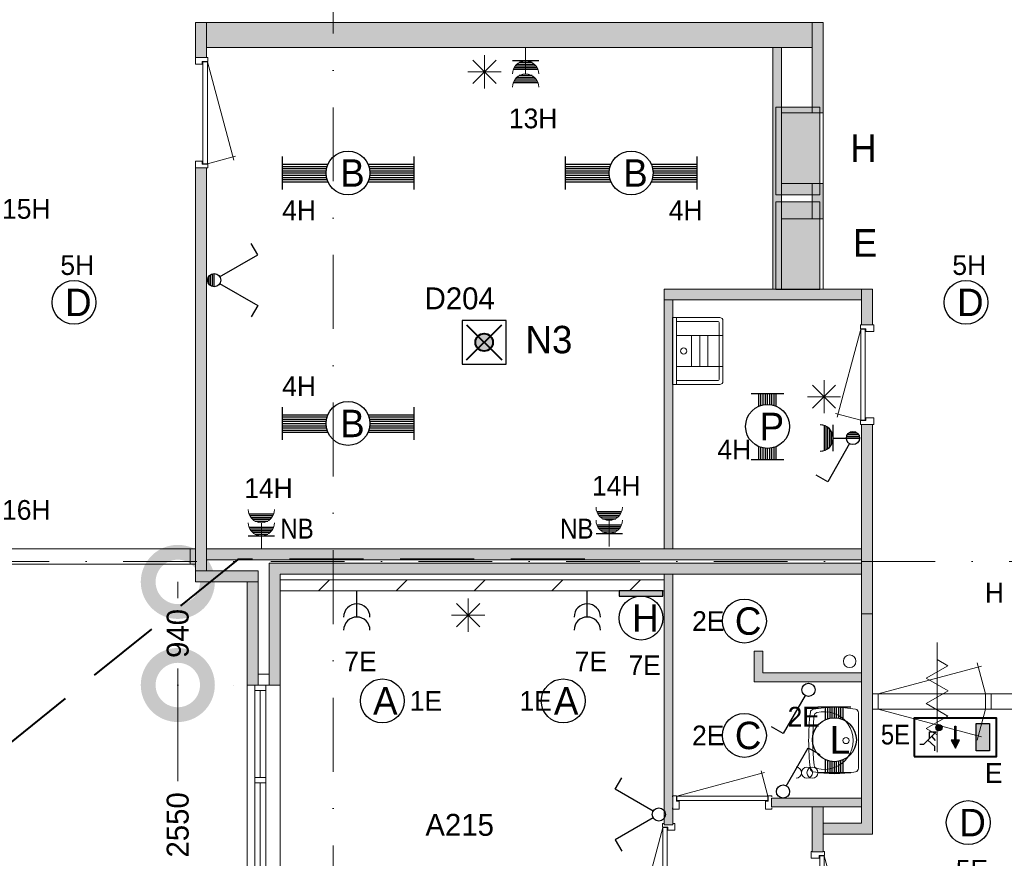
# Model space of a CAD drawing. Header units: millimetres. Extents: x 84337 to 168437, y -3060 to 56340.
# Tile 58 of 84: x 125063 to 134036, y 35765 to 43409. Entities that reach past the tile are written whole.
import ezdxf
from ezdxf.enums import TextEntityAlignment as Align
from ezdxf.xclip import XClip

# ---------------------------------------------------------------- set-up
doc = ezdxf.new("R2010")
doc.units = ezdxf.units.MM
doc.header["$PDMODE"] = 3
doc.header["$PDSIZE"] = 1
for name, pattern in [('DGN1', [504.6, 0, -504.6]), ('DGN3', [1009.2, 672.8, -336.4]), ('DGN4', [1345.6, 672.8, -336.4, 0, -336.4])]:
    doc.linetypes.add(name, pattern=pattern)
for name, color, linetype in [('12', 7, 'Continuous'), ('14', 7, 'Continuous'), ('16', 7, 'Continuous'), ('17', 7, 'Continuous'), ('18', 7, 'Continuous'), ('19', 7, 'Continuous'), ('20', 7, 'Continuous'), ('30', 7, 'Continuous'), ('31', 7, 'Continuous'), ('32', 7, 'Continuous'), ('33', 7, 'Continuous'), ('40', 7, 'Continuous'), ('48', 7, 'Continuous'), ('5', 7, 'Continuous'), ('52', 7, 'Continuous'), ('54', 7, 'Continuous'), ('56', 7, 'Continuous'), ('58', 7, 'Continuous'), ('62', 7, 'Continuous')]:
    doc.layers.add(name, color=color, linetype=linetype)
doc.styles.add('dgn001', font='dgn001.shx')
doc.styles.add('dgn003', font='dgn003.shx')
doc.styles.get("Standard").update_dxf_attribs({"font": 'arial.ttf'})
doc.dimstyles.get("Standard").update_dxf_attribs({"dimtxt": 0.18, "dimasz": 0.18, "dimexe": 0.18, "dimexo": 0.0625, "dimgap": 0.09, "dimtad": 0, "dimtih": 1, "dimtoh": 1, "dimdec": 4, "dimzin": 0, "dimdsep": 46, "dimtxsty": 'Standard', "dimcen": 0.09, "dimadec": 0, "dimazin": 0, "dimtfac": 1, "dimtdec": 4, "dimtofl": 0, "dimtmove": 0, "dimatfit": 3, "dimfxl": 1, "dimtolj": 1, "dimtzin": 0, "dimarcsym": 0})

# ---------------------------------------------------------------- blocks, each defined once
blk = doc.blocks.new('EA911')
at = {"layer": '18'}
blk.add_hatch(color=3, dxfattribs=at).paths.add_polyline_path([(-200, -50), (200, -50), (200, 0), (-200, 0)])
at = {"layer": '18', "color": 3, "linetype": 'Continuous', "lineweight": 30, "flags": 128}
blk.add_lwpolyline([(-200, -50), (200, -50), (200, 0), (-200, 0), (-200, -50)], dxfattribs=at)
at = {"layer": '18', "color": 3, "linetype": 'Continuous', "lineweight": 30}
blk.add_circle((0, -250), 200, dxfattribs=at)
at = {"layer": '18', "color": 2, "linetype": 'Continuous', "lineweight": 13, "style": 'dgn001'}
blk.add_text('H', height=250, dxfattribs=at).set_placement((39.7, -250), align=Align.MIDDLE_CENTER)
at = {"layer": '18', "color": 1, "linetype": 'Continuous', "lineweight": 13, "style": 'dgn001'}
blk.add_text('7E', height=180, dxfattribs=at).set_placement((33.3, -590), align=Align.TOP_CENTER)
blk = doc.blocks.new('EA14')
at = {"layer": '18', "color": 3, "linetype": 'Continuous', "lineweight": 30}
for p, q in [((-600, 150), (-600, -150)), ((600, 150), (600, -150)), ((-600, 80), (-182, 80)), ((-600, 60), (-190, 60)), ((-600, 40), (-195, 40)), ((-600, 20), (-200, 20)), ((-600, 0), (-200, 0)), ((182, 80), (600, 80)), ((190, 60), (600, 60)), ((195, 40), (600, 40)), ((200, 20), (600, 20)), ((200, 0), (600, 0)), ((-600, -20), (-200, -20)), ((-600, -40), (-195, -40)), ((-600, -60), (-190, -60)), ((-600, -80), (-182, -80)), ((182, -80), (600, -80)), ((190, -60), (600, -60)), ((195, -40), (600, -40)), ((200, -20), (600, -20))]:
    blk.add_line(p, q, dxfattribs=at)
blk.add_circle((0, 0), 200, dxfattribs=at)
at = {"layer": '18', "color": 2, "linetype": 'Continuous', "lineweight": 13, "style": 'dgn001'}
blk.add_text('B', height=249.99, dxfattribs=at).set_placement((39.665, -0.005), align=Align.MIDDLE_CENTER)
at = {"layer": '18', "color": 1, "linetype": 'Continuous', "lineweight": 0, "style": 'dgn001'}
blk.add_text('4H', height=180, dxfattribs=at).set_placement((-600, -250), align=Align.TOP_LEFT)
blk = doc.blocks.new('EA15')
at = {"layer": '18', "color": 3, "linetype": 'Continuous', "lineweight": 30}
for p, q in [((-600, 150), (-600, -150)), ((600, 150), (600, -150)), ((-600, 80), (-182, 80)), ((-600, 60), (-190, 60)), ((-600, 40), (-195, 40)), ((-600, 20), (-200, 20)), ((-600, 0), (-200, 0)), ((182, 80), (600, 80)), ((190, 60), (600, 60)), ((195, 40), (600, 40)), ((200, 20), (600, 20)), ((200, 0), (600, 0)), ((-600, -20), (-200, -20)), ((-600, -40), (-195, -40)), ((-600, -60), (-190, -60)), ((-600, -80), (-182, -80)), ((182, -80), (600, -80)), ((190, -60), (600, -60)), ((195, -40), (600, -40)), ((200, -20), (600, -20))]:
    blk.add_line(p, q, dxfattribs=at)
blk.add_circle((0, 0), 200, dxfattribs=at)
at = {"layer": '18', "color": 2, "linetype": 'Continuous', "lineweight": 13, "style": 'dgn001'}
blk.add_text('B', height=249.99, dxfattribs=at).set_placement((39.665, -0.005), align=Align.MIDDLE_CENTER)
at = {"layer": '18', "color": 1, "linetype": 'Continuous', "lineweight": 0, "style": 'dgn001'}
blk.add_text('4H', height=180, dxfattribs=at).set_placement((651.03, -250), align=Align.TOP_RIGHT)
blk = doc.blocks.new('EA16')
at = {"layer": '18', "color": 3, "linetype": 'Continuous', "lineweight": 30}
for p, q in [((-600, 150), (-600, -150)), ((600, 150), (600, -150)), ((-600, 80), (-182, 80)), ((-600, 60), (-190, 60)), ((-600, 40), (-195, 40)), ((-600, 20), (-200, 20)), ((-600, 0), (-200, 0)), ((182, 80), (600, 80)), ((190, 60), (600, 60)), ((195, 40), (600, 40)), ((200, 20), (600, 20)), ((200, 0), (600, 0)), ((-600, -20), (-200, -20)), ((-600, -40), (-195, -40)), ((-600, -60), (-190, -60)), ((-600, -80), (-182, -80)), ((182, -80), (600, -80)), ((190, -60), (600, -60)), ((195, -40), (600, -40)), ((200, -20), (600, -20))]:
    blk.add_line(p, q, dxfattribs=at)
blk.add_circle((0, 0), 200, dxfattribs=at)
at = {"layer": '18', "color": 1, "linetype": 'Continuous', "lineweight": 0, "style": 'dgn001'}
blk.add_text('4H', height=180, dxfattribs=at).set_placement((-600, 250))
at = {"layer": '18', "color": 2, "linetype": 'Continuous', "lineweight": 13, "style": 'dgn001'}
blk.add_text('B', height=250, dxfattribs=at).set_placement((39.7, 0), align=Align.MIDDLE_CENTER)
blk = doc.blocks.new('ED97')
at = {"layer": '20'}
h = blk.add_hatch(color=4, dxfattribs=at)
edge = h.paths.add_edge_path()
edge.add_arc((-0.4, -0.1), 80, 0, 360)
at = {"layer": '20', "color": 4, "linetype": 'Continuous', "lineweight": 40}
for p, q in [((-160, 160), (160, -160)), ((-160, -160), (160, 160))]:
    blk.add_line(p, q, dxfattribs=at)
at = {"layer": '20', "color": 3, "linetype": 'Continuous', "lineweight": 30, "flags": 128}
blk.add_lwpolyline([(-200, -200), (200, -200), (200, 200), (-200, 200), (-200, -200)], dxfattribs=at)
at = {"layer": '20', "color": 4, "linetype": 'Continuous', "lineweight": 40}
blk.add_circle((-0.4, -0.1), 80, dxfattribs=at)
blk = doc.blocks.new('EC691')
at = {"layer": '18', "color": 3, "linetype": 'Continuous', "lineweight": 30}
blk.add_circle((0, 0), 200, dxfattribs=at)
at = {"layer": '18', "color": 1, "linetype": 'Continuous', "lineweight": 13, "style": 'dgn001'}
blk.add_text('2E', height=180, dxfattribs=at).set_placement((-182, 0), align=Align.MIDDLE_RIGHT)
at = {"layer": '18', "color": 2, "linetype": 'Continuous', "lineweight": 13, "style": 'dgn001'}
blk.add_text('C', height=250, dxfattribs=at).set_placement((33.8, 0), align=Align.MIDDLE_CENTER)
blk = doc.blocks.new('EC692')
at = {"layer": '18', "color": 3, "linetype": 'Continuous', "lineweight": 30}
blk.add_circle((0, 0), 200, dxfattribs=at)
at = {"layer": '18', "color": 1, "linetype": 'Continuous', "lineweight": 13, "style": 'dgn001'}
blk.add_text('2E', height=180, dxfattribs=at).set_placement((-182, 0), align=Align.MIDDLE_RIGHT)
at = {"layer": '18', "color": 2, "linetype": 'Continuous', "lineweight": 13, "style": 'dgn001'}
blk.add_text('C', height=250, dxfattribs=at).set_placement((33.8, 0), align=Align.MIDDLE_CENTER)
blk = doc.blocks.new('EC693')
at = {"layer": '18', "color": 3, "linetype": 'Continuous', "lineweight": 30}
blk.add_circle((-0.015, 0), 200, dxfattribs=at)
at = {"layer": '18', "color": 1, "linetype": 'Continuous', "lineweight": 13, "style": 'dgn001'}
blk.add_text('1E', height=180, dxfattribs=at).set_placement((-104.03, 0), align=Align.MIDDLE_RIGHT)
at = {"layer": '18', "color": 2, "linetype": 'Continuous', "lineweight": 13, "style": 'dgn001'}
blk.add_text('A', height=249.99, dxfattribs=at).set_placement((26.855, -0.005), align=Align.MIDDLE_CENTER)
blk = doc.blocks.new('EC694')
at = {"layer": '18', "color": 3, "linetype": 'Continuous', "lineweight": 30}
blk.add_circle((-0.015, 0), 200, dxfattribs=at)
at = {"layer": '18', "color": 2, "linetype": 'Continuous', "lineweight": 13, "style": 'dgn001'}
blk.add_text('A', height=249.99, dxfattribs=at).set_placement((26.855, -0.005), align=Align.MIDDLE_CENTER)
at = {"layer": '18', "color": 1, "linetype": 'Continuous', "lineweight": 13, "style": 'dgn001'}
blk.add_text('1E', height=180, dxfattribs=at).set_placement((249.98, 0), align=Align.MIDDLE_LEFT)
blk = doc.blocks.new('EC698')
at = {"layer": '18', "color": 3, "linetype": 'Continuous', "lineweight": 30}
blk.add_circle((-0.01, 0), 200, dxfattribs=at)
at = {"layer": '18', "color": 2, "linetype": 'Continuous', "lineweight": 13, "style": 'dgn001'}
blk.add_text('D', height=249.99, dxfattribs=at).set_placement((39.635, -0.005), align=Align.MIDDLE_CENTER)
at = {"layer": '18', "color": 1, "linetype": 'Continuous', "lineweight": 13, "style": 'dgn001'}
blk.add_text('5E', height=180, dxfattribs=at).set_placement((34, -340), align=Align.TOP_CENTER)
blk = doc.blocks.new('EC6134')
at = {"layer": '18', "color": 3, "linetype": 'Continuous', "lineweight": 30}
blk.add_circle((0, 0), 200, dxfattribs=at)
at = {"layer": '18', "color": 1, "linetype": 'Continuous', "lineweight": 13, "style": 'dgn001'}
blk.add_text('5H', height=180, dxfattribs=at).set_placement((29.7, 250), align=Align.CENTER)
at = {"layer": '18', "color": 2, "linetype": 'Continuous', "lineweight": 13, "style": 'dgn001'}
blk.add_text('D', height=250, dxfattribs=at).set_placement((39.6, 0), align=Align.MIDDLE_CENTER)
blk = doc.blocks.new('EC6136')
at = {"layer": '18', "color": 3, "linetype": 'Continuous', "lineweight": 30}
blk.add_circle((0, 0), 200, dxfattribs=at)
at = {"layer": '18', "color": 1, "linetype": 'Continuous', "lineweight": 13, "style": 'dgn001'}
blk.add_text('5H', height=180, dxfattribs=at).set_placement((29.7, 250), align=Align.CENTER)
at = {"layer": '18', "color": 2, "linetype": 'Continuous', "lineweight": 13, "style": 'dgn001'}
blk.add_text('D', height=250, dxfattribs=at).set_placement((39.6, 0), align=Align.MIDDLE_CENTER)
blk = doc.blocks.new('ET12')
at = {"layer": '52'}
blk.add_hatch(color=3, dxfattribs=at).paths.add_polyline_path([(0, 400), (0, -400), (400, -400), (400, 400)])
at = {"layer": '52', "color": 3, "linetype": 'Continuous', "lineweight": 0, "flags": 128}
blk.add_lwpolyline([(0, 400), (0, -400), (400, -400), (400, 400), (0, 400)], dxfattribs=at)
at = {"layer": '52', "color": 2, "linetype": 'Continuous', "lineweight": 0, "style": 'dgn001'}
blk.add_text('E  ', height=249.99, dxfattribs=at).set_placement((905.775, -100), align=Align.CENTER)
blk = doc.blocks.new('ET13')
at = {"layer": '52'}
blk.add_hatch(color=3, dxfattribs=at).paths.add_polyline_path([(0, 400), (0, -400), (400, -400), (400, 400)])
at = {"layer": '52', "color": 3, "linetype": 'Continuous', "lineweight": 0, "flags": 128}
blk.add_lwpolyline([(0, 400), (0, -400), (400, -400), (400, 400), (0, 400)], dxfattribs=at)
at = {"layer": '52', "color": 2, "linetype": 'Continuous', "lineweight": 0, "style": 'dgn001'}
blk.add_text('H  ', height=249.99, dxfattribs=at).set_placement((889.985, -100), align=Align.CENTER)
blk = doc.blocks.new('AnonymousCell21')
at = {"layer": '18', "color": 3, "linetype": 'Continuous', "lineweight": 0, "flags": 128}
blk.add_lwpolyline([(-100, 49.5, -0.99989), (-100, -50.5)], format="xyb", dxfattribs=at)
at = {"layer": '18', "color": 3, "linetype": 'Continuous', "lineweight": 0}
for centre in [(0, -0.5), (50, -0.5)]:
    blk.add_circle(centre, 50, dxfattribs=at)
blk = doc.blocks.new('EA312')
at = {"layer": '18', "color": 3, "linetype": 'Continuous', "lineweight": 30}
for p, q in [((-150, 300), (150, 300)), ((-80, 182), (-80, 300)), ((-60, 190), (-60, 300)), ((-40, 194), (-40, 300)), ((-20, 200), (-20, 300)), ((0, 200), (0, 300)), ((20, 200), (20, 300)), ((40, 194), (40, 300)), ((60, 190), (60, 300)), ((80, 182), (80, 300)), ((-80, -300), (-80, -182)), ((-60, -300), (-60, -190)), ((-40, -300), (-40, -196)), ((-20, -300), (-20, -200)), ((0, -300), (0, -200)), ((20, -300), (20, -200)), ((40, -300), (40, -196)), ((60, -300), (60, -190)), ((80, -300), (80, -182)), ((-150, -300), (150, -300))]:
    blk.add_line(p, q, dxfattribs=at)
blk.add_circle((0, -0.5), 200, dxfattribs=at)
at = {"layer": '18', "color": 1, "linetype": 'Continuous', "lineweight": 0, "style": 'dgn001'}
blk.add_text('2E', height=180, dxfattribs=at).set_placement((-131.96, 300), align=Align.TOP_RIGHT)
at = {"layer": '18', "color": 2, "linetype": 'Continuous', "lineweight": 13, "style": 'dgn001'}
blk.add_text('L', height=249.99, dxfattribs=at).set_placement((50.995, -1.005), align=Align.MIDDLE_CENTER)
blk = doc.blocks.new('EA324')
at = {"layer": '18', "color": 3, "linetype": 'Continuous', "lineweight": 30}
for p, q in [((-150, 300), (150, 300)), ((-80, 182), (-80, 300)), ((-60, 190), (-60, 300)), ((-40, 195), (-40, 300)), ((-20, 200), (-20, 300)), ((0, 200), (0, 300)), ((20, 200), (20, 300)), ((40, 195), (40, 300)), ((60, 190), (60, 300)), ((80, 182), (80, 300)), ((-80, -300), (-80, -182)), ((-60, -300), (-60, -190)), ((-40, -300), (-40, -195)), ((-20, -300), (-20, -200)), ((0, -300), (0, -200)), ((20, -300), (20, -200)), ((40, -300), (40, -195)), ((60, -300), (60, -190)), ((80, -300), (80, -182)), ((-150, -300), (150, -300))]:
    blk.add_line(p, q, dxfattribs=at)
blk.add_circle((0, 0), 200, dxfattribs=at)
at = {"layer": '18', "color": 2, "linetype": 'Continuous', "lineweight": 13, "style": 'dgn001'}
blk.add_text('P', height=249.99, dxfattribs=at).set_placement((39.665, -0.005), align=Align.MIDDLE_CENTER)
at = {"layer": '18', "color": 1, "linetype": 'Continuous', "lineweight": 0, "style": 'dgn001'}
blk.add_text('4H', height=180, dxfattribs=at).set_placement((-148.97, -300), align=Align.RIGHT)
blk = doc.blocks.new('EM1')
at = {"layer": '16', "color": 3, "linetype": 'Continuous', "lineweight": 0}
blk.add_line((0, -240), (0, 0), dxfattribs=at)
at = {"layer": '16', "color": 3, "linetype": 'Continuous', "lineweight": 30}
for p, q in [((120, -120), (-120, -120)), ((95, -168), (-95, -168)), ((82, -152), (-82, -152)), ((60, -135), (-60, -135)), ((112, -200), (-112, -200)), ((105, -185), (-105, -185)), ((60, -255), (-60, -255)), ((112, -320), (-112, -320)), ((105, -305), (-105, -305)), ((95, -288), (-95, -288)), ((82, -272), (-82, -272))]:
    blk.add_line(p, q, dxfattribs=at)
at = {"layer": '16', "color": 3, "linetype": 'Continuous', "lineweight": 0}
for centre in [(0, -240), (0, -360)]:
    blk.add_arc(centre, 120, 0, 180, dxfattribs=at)
at = {"layer": '16', "color": 2, "linetype": 'Continuous', "lineweight": 0, "style": 'dgn001'}
blk.add_text('13H', height=180, dxfattribs=at).set_placement((68.7, -555), align=Align.TOP_CENTER)
blk = doc.blocks.new('EM11')
at = {"layer": '16', "color": 3, "linetype": 'Continuous', "lineweight": 30}
for p, q in [((-112, 320), (112, 320)), ((-105, 305), (105, 305)), ((-95, 288), (95, 288)), ((-82, 272), (82, 272)), ((-112, 200), (112, 200)), ((-105, 185), (105, 185)), ((-60, 255), (60, 255)), ((-120, 120), (120, 120)), ((-95, 168), (95, 168)), ((-82, 152), (82, 152)), ((-60, 135), (60, 135))]:
    blk.add_line(p, q, dxfattribs=at)
at = {"layer": '16', "color": 3, "linetype": 'Continuous', "lineweight": 0}
blk.add_line((0, 240), (0, 0), dxfattribs=at)
for centre in [(0, 360), (0, 240)]:
    blk.add_arc(centre, 120, 180, 0, dxfattribs=at)
at = {"layer": '16', "color": 2, "linetype": 'Continuous', "lineweight": 0, "style": 'dgn001'}
blk.add_text('14H', height=180, dxfattribs=at).set_placement((64.5, 465), align=Align.CENTER)
blk = doc.blocks.new('EM12')
at = {"layer": '16', "color": 3, "linetype": 'Continuous', "lineweight": 30}
for p, q in [((-112, 320), (112, 320)), ((-105, 305), (105, 305)), ((-95, 288), (95, 288)), ((-82, 272), (82, 272)), ((-112, 200), (112, 200)), ((-105, 185), (105, 185)), ((-60, 255), (60, 255)), ((-120, 120), (120, 120)), ((-95, 168), (95, 168)), ((-82, 152), (82, 152)), ((-60, 135), (60, 135))]:
    blk.add_line(p, q, dxfattribs=at)
at = {"layer": '16', "color": 3, "linetype": 'Continuous', "lineweight": 0}
blk.add_line((0, 240), (0, 0), dxfattribs=at)
for centre in [(0, 360), (0, 240)]:
    blk.add_arc(centre, 120, 180, 0, dxfattribs=at)
at = {"layer": '16', "color": 2, "linetype": 'Continuous', "lineweight": 0, "style": 'dgn001'}
blk.add_text('14H', height=180, dxfattribs=at).set_placement((64.5, 465), align=Align.CENTER)
blk = doc.blocks.new('EAD02')
at = {"layer": '16'}
h = blk.add_hatch(color=3, dxfattribs=at)
edge = h.paths.add_edge_path()
edge.add_arc((0, 0), 100, 0, 360)
at = {"layer": '16', "color": 3, "linetype": 'Continuous', "lineweight": 0}
blk.add_circle((0, 0), 100, dxfattribs=at)
at = {"layer": '16', "color": 2, "linetype": 'Continuous', "lineweight": 0, "style": 'dgn001'}
blk.add_text(' H', height=180, dxfattribs=at).set_placement((-490, 60))
blk = doc.blocks.new('EAD03')
at = {"layer": '16'}
h = blk.add_hatch(color=3, dxfattribs=at)
edge = h.paths.add_edge_path()
edge.add_arc((0, 0), 100, 0, 360)
at = {"layer": '16', "color": 3, "linetype": 'Continuous', "lineweight": 0}
blk.add_circle((0, 0), 100, dxfattribs=at)
at = {"layer": '16', "color": 2, "linetype": 'Continuous', "lineweight": 0, "style": 'dgn001'}
blk.add_text(' E', height=180, dxfattribs=at).set_placement((-490, 60))
blk = doc.blocks.new('EAD010')
at = {"layer": '16'}
h = blk.add_hatch(color=3, dxfattribs=at)
edge = h.paths.add_edge_path()
edge.add_arc((0, 0), 100, 0, 360)
at = {"layer": '16', "color": 3, "linetype": 'Continuous', "lineweight": 0}
blk.add_circle((0, 0), 100, dxfattribs=at)
at = {"layer": '16', "color": 2, "linetype": 'Continuous', "lineweight": 0, "style": 'dgn001'}
blk.add_text('16H', height=180, dxfattribs=at).set_placement((258, 60))
blk = doc.blocks.new('EAD011')
at = {"layer": '16'}
h = blk.add_hatch(color=3, dxfattribs=at)
edge = h.paths.add_edge_path()
edge.add_arc((0, 0), 100, 0, 360)
at = {"layer": '16', "color": 3, "linetype": 'Continuous', "lineweight": 0}
blk.add_circle((0, 0), 100, dxfattribs=at)
at = {"layer": '16', "color": 2, "linetype": 'Continuous', "lineweight": 0, "style": 'dgn001'}
blk.add_text('15H', height=180, dxfattribs=at).set_placement((258, 60))
blk = doc.blocks.new('EL1143')
at = {"layer": '16', "color": 3, "linetype": 'Continuous', "lineweight": 30}
blk.add_line((0, -240), (0, 0), dxfattribs=at)
for centre in [(0, -240), (0, -360)]:
    blk.add_arc(centre, 120, 0, 180, dxfattribs=at)
at = {"layer": '16', "color": 2, "linetype": 'Continuous', "lineweight": 13, "style": 'dgn001'}
blk.add_text('7E', height=180, dxfattribs=at).set_placement((33.32, -555), align=Align.TOP_CENTER)
blk = doc.blocks.new('EL1144')
at = {"layer": '16', "color": 3, "linetype": 'Continuous', "lineweight": 30}
blk.add_line((0, -240), (0, 0), dxfattribs=at)
for centre in [(0, -240), (0, -360)]:
    blk.add_arc(centre, 120, 0, 180, dxfattribs=at)
at = {"layer": '16', "color": 2, "linetype": 'Continuous', "lineweight": 13, "style": 'dgn001'}
blk.add_text('7E', height=180, dxfattribs=at).set_placement((33.32, -555), align=Align.TOP_CENTER)
blk = doc.blocks.new('EG67')
at = {"layer": '16'}
h = blk.add_hatch(color=2, dxfattribs=at)
edge = h.paths.add_edge_path()
edge.add_arc((-150.2, 262), 28.1, 0, 360)
for points in [[(5, 275), (5, 150), (-5, 150), (-5, 275)], [(188, 300), (312, 300), (312, 50), (188, 50)], [(0, 75), (38, 150), (-38, 150)]]:
    blk.add_hatch(color=3, dxfattribs=at).paths.add_polyline_path(points)
at = {"layer": '16', "color": 2, "linetype": 'Continuous', "lineweight": 30}
for p, q in [((-288, 112), (-175, 225)), ((-238, 225), (-175, 225)), ((-238, 225), (-238, 162)), ((-180, 145), (-215, 185)), ((-325, 112), (-288, 112)), ((-188, 90), (-250, 150)), ((-188, 50), (-188, 90))]:
    blk.add_line(p, q, dxfattribs=at)
at = {"layer": '16', "color": 4, "linetype": 'Continuous', "lineweight": 40, "flags": 128}
blk.add_lwpolyline([(-375, 0), (375, 0), (375, 200), (375, 350), (-375, 350), (-375, 0)], dxfattribs=at)
at = {"layer": '16', "color": 3, "linetype": 'Continuous', "lineweight": 30, "flags": 128}
for points in [[(5, 275), (5, 150), (-5, 150), (-5, 275), (5, 275)], [(188, 300), (312, 300), (312, 50), (188, 50), (188, 300)], [(0, 75), (38, 150), (-38, 150), (0, 75)]]:
    blk.add_lwpolyline(points, dxfattribs=at)
at = {"layer": '16', "color": 2, "linetype": 'Continuous', "lineweight": 30}
blk.add_circle((-150.2, 262), 28.1, dxfattribs=at)
at = {"layer": '16', "color": 1, "linetype": 'Continuous', "lineweight": 0, "style": 'dgn001', "width": 0.9}
blk.add_text('5E', height=180, dxfattribs=at).set_placement((-413.8, 110), align=Align.RIGHT)
at = {"layer": '16', "color": 2, "linetype": 'Continuous', "lineweight": 13, "style": 'dgn001', "width": 0.900036}
blk.add_text('N2', height=249.99, dxfattribs=at).set_placement((924.4, 200), align=Align.MIDDLE_RIGHT)
blk = doc.blocks.new('EH0124')
at = {"layer": '19', "color": 3, "linetype": 'Continuous', "lineweight": 30}
for p, q in [((-30, -50), (-230, -398)), ((-230, -398), (-335, -338))]:
    blk.add_line(p, q, dxfattribs=at)
blk.add_circle((0, 0), 60, dxfattribs=at)
blk = doc.blocks.new('EH0125')
at = {"layer": '19', "color": 3, "linetype": 'Continuous', "lineweight": 30}
for p, q in [((30, 50), (230, 398)), ((230, 398), (335, 338))]:
    blk.add_line(p, q, dxfattribs=at)
blk.add_circle((0, 0), 60, dxfattribs=at)
blk = doc.blocks.new('EH631')
at = {"layer": '19', "color": 3, "linetype": 'Continuous', "lineweight": 30}
for p, q in [((-398, 230), (-338, 335)), ((-50, 30), (-398, 230)), ((-50, -30), (-398, -230)), ((-398, -230), (-338, -335))]:
    blk.add_line(p, q, dxfattribs=at)
blk.add_circle((0, 0), 60, dxfattribs=at)
blk = doc.blocks.new('EK6')
at = {"layer": '19', "color": 3, "linetype": 'Continuous', "lineweight": 30}
for p, q in [((-260, -112), (-260, 112)), ((-245, -105), (-245, 105)), ((-228, -95), (-228, 95)), ((-180, -120), (-180, 120)), ((-212, -82), (-212, 82)), ((-195, -60), (-195, 60)), ((-180, 0), (-60, 0)), ((-60, 0), (60, 0)), ((-58, 15), (58, 15)), ((-50, 32), (50, 32)), ((-35, 48), (35, 48)), ((-30, -50), (-230, -398)), ((-230, -398), (-335, -338))]:
    blk.add_line(p, q, dxfattribs=at)
blk.add_circle((0, 0), 60, dxfattribs=at)
blk.add_arc((-300, 0), 120, 270, 90, dxfattribs=at)
blk = doc.blocks.new('EI61')
at = {"layer": '19', "color": 3, "linetype": 'Continuous', "lineweight": 30}
for p, q in [((398, 230), (338, 335)), ((50, 30), (398, 230)), ((-48, -35), (-48, 35)), ((-32, -50), (-32, 50)), ((-15, -58), (-15, 58)), ((0, -60), (0, 60)), ((50, -30), (398, -230)), ((398, -230), (338, -335))]:
    blk.add_line(p, q, dxfattribs=at)
blk.add_circle((0, 0), 60, dxfattribs=at)
blk = doc.blocks.new('830R1099')
at = {"layer": '33', "color": 1, "linetype": 'Continuous', "lineweight": 0}
for p, q in [((-868, 108), (-66.28, 322.82)), ((-38, 108), (-99.32, 336.87))]:
    blk.add_line(p, q, dxfattribs=at)
at = {"layer": '33', "color": 92, "linetype": 'Continuous', "lineweight": 13, "true_color": 0x00e100, "flags": 128}
for points in [[(-906, 100), (-906, 111), (-871, 111), (-871, 61), (-846, 61), (-846, -11), (-906, -11), (-906, 0)], [(0, 100), (0, 111), (-35, 111), (-35, 61), (-60, 61), (-60, -11), (0, -11), (0, 0)]]:
    blk.add_lwpolyline(points, dxfattribs=at)
at = {"layer": '33', "color": 2, "linetype": 'Continuous', "lineweight": 13, "true_color": 0xf0f000, "flags": 128}
blk.add_lwpolyline([(-868, 108), (-38, 108), (-38, 68), (-868, 68), (-868, 108)], dxfattribs=at)
blk = doc.blocks.new('930L0933')
at = {"layer": '33', "color": 1, "linetype": 'Continuous', "lineweight": 0}
for p, q in [((-98, -38), (-338.7, -936.31)), ((-98, -968), (-353.44, -899.56))]:
    blk.add_line(p, q, dxfattribs=at)
at = {"layer": '33', "color": 92, "linetype": 'Continuous', "lineweight": 13, "true_color": 0x00e100, "flags": 128}
for points in [[(-90, 0), (-101, 0), (-101, -35), (-51, -35), (-51, -60), (11, -60), (11, 0), (0, 0)], [(-90, -1006), (-101, -1006), (-101, -971), (-51, -971), (-51, -946), (11, -946), (11, -1006), (0, -1006)]]:
    blk.add_lwpolyline(points, dxfattribs=at)
at = {"layer": '33', "color": 2, "linetype": 'Continuous', "lineweight": 13, "true_color": 0xf0f000, "flags": 128}
blk.add_lwpolyline([(-98, -968), (-98, -38), (-58, -38), (-58, -968), (-98, -968)], dxfattribs=at)
blk = doc.blocks.new('WT0133')
at = {"layer": '40', "color": 7, "linetype": 'Continuous', "lineweight": 0}
blk.add_line((-20, 253.2), (-20, -253.2), dxfattribs=at)
blk.add_circle((-133.3, 0), 28.1, dxfattribs=at)
for centre, radius, start, end in [((-426.2, 252), 33, 100.34551, 173.14249), ((-236.5, -765.8), 1068.4, 79.79831, 100.55139), ((-53, 253.2), 33, 0, 79.99733), ((1669.4, 0), 2143.7, 173.14249, 186.85751), ((1706.8, 0), 2143.7, 173.95824, 186.04176), ((-392.2, 222.2), 33, 105.13334, 173.95824), ((-332.1, 0), 263.1, 254.86666, 105.13334), ((-426.2, -252), 33, 186.85751, 259.65449), ((-392.2, -222.2), 33, 186.04176, 254.86666), ((-53, -253.2), 33, 280.00267, 0), ((-236.5, 765.8), 1068.4, 259.44861, 280.20169)]:
    blk.add_arc(centre, radius, start, end, dxfattribs=at)
blk = doc.blocks.new('830R10101')
at = {"layer": '33', "color": 1, "linetype": 'Continuous', "lineweight": 0}
for p, q in [((108, 868), (322.82, 66.28)), ((108, 38), (336.87, 99.32))]:
    blk.add_line(p, q, dxfattribs=at)
at = {"layer": '33', "color": 92, "linetype": 'Continuous', "lineweight": 13, "true_color": 0x00e100, "flags": 128}
for points in [[(100, 906), (111, 906), (111, 871), (61, 871), (61, 846), (-11, 846), (-11, 906), (0, 906)], [(100, 0), (111, 0), (111, 35), (61, 35), (61, 60), (-11, 60), (-11, 0), (0, 0)]]:
    blk.add_lwpolyline(points, dxfattribs=at)
at = {"layer": '33', "color": 2, "linetype": 'Continuous', "lineweight": 13, "true_color": 0xf0f000, "flags": 128}
blk.add_lwpolyline([(108, 868), (108, 38), (68, 38), (68, 868), (108, 868)], dxfattribs=at)
blk = doc.blocks.new('830R10114')
at = {"layer": '33', "color": 1, "linetype": 'Continuous', "lineweight": 0}
for p, q in [((-108, 868), (-322.82, 66.28)), ((-108, 38), (-336.87, 99.32))]:
    blk.add_line(p, q, dxfattribs=at)
at = {"layer": '33', "color": 92, "linetype": 'Continuous', "lineweight": 13, "true_color": 0x00e100, "flags": 128}
for points in [[(-100, 906), (-111, 906), (-111, 871), (-61, 871), (-61, 846), (11, 846), (11, 906), (0, 906)], [(-100, 0), (-111, 0), (-111, 35), (-61, 35), (-61, 60), (11, 60), (11, 0), (0, 0)]]:
    blk.add_lwpolyline(points, dxfattribs=at)
at = {"layer": '33', "color": 2, "linetype": 'Continuous', "lineweight": 13, "true_color": 0xf0f000, "flags": 128}
blk.add_lwpolyline([(-108, 868), (-108, 38), (-68, 38), (-68, 868), (-108, 868)], dxfattribs=at)
blk = doc.blocks.new('930L0938')
at = {"layer": '33', "color": 1, "linetype": 'Continuous', "lineweight": 0}
for p, q in [((98, -38), (338.7, -936.31)), ((98, -968), (353.44, -899.56))]:
    blk.add_line(p, q, dxfattribs=at)
at = {"layer": '33', "color": 92, "linetype": 'Continuous', "lineweight": 13, "true_color": 0x00e100, "flags": 128}
for points in [[(90, 0), (101, 0), (101, -35), (51, -35), (51, -60), (-11, -60), (-11, 0), (0, 0)], [(90, -1006), (101, -1006), (101, -971), (51, -971), (51, -946), (-11, -946), (-11, -1006), (0, -1006)]]:
    blk.add_lwpolyline(points, dxfattribs=at)
at = {"layer": '33', "color": 2, "linetype": 'Continuous', "lineweight": 13, "true_color": 0xf0f000, "flags": 128}
blk.add_lwpolyline([(98, -968), (98, -38), (58, -38), (58, -968), (98, -968)], dxfattribs=at)
blk = doc.blocks.new('79B10310')
at = {"layer": '12', "color": 7, "linetype": 'Continuous', "lineweight": 0}
blk.add_line((0, 500.48), (0, -500.5), dxfattribs=at)
at = {"layer": '12', "color": 92, "linetype": 'Continuous', "lineweight": 0, "true_color": 0x00e100}
for p, q in [((-100.18, 173.68), (97.62, 287.88)), ((97.62, 287.88), (0, 344.24)), ((100.18, 58), (-100.18, 173.68)), ((-100.18, -57.68), (100.18, 58)), ((97.62, -171.88), (-100.18, -57.68)), ((-100.02, -285.98), (97.62, -171.88)), ((0, -343.72), (-100.02, -285.98))]:
    blk.add_line(p, q, dxfattribs=at)
blk = doc.blocks.new('UG61')
at = {"layer": '40', "color": 7, "linetype": 'Continuous', "lineweight": 0}
for p, q in [((20, 305), (20, -305)), ((450, 305), (20, 305)), ((55, 305), (55, -305)), ((55, 270), (435, 270)), ((480, -275), (480, 275)), ((445, 260), (445, -260)), ((55, 140), (480, 140)), ((192.5, 140), (192.5, -140)), ((267.5, 140), (267.5, -140)), ((342.5, 140), (342.5, -140)), ((55, -140), (480, -140)), ((20, -305), (450, -305)), ((435, -270), (55, -270))]:
    blk.add_line(p, q, dxfattribs=at)
blk.add_circle((121.5, -0.7), 28.1, dxfattribs=at)
for centre, radius, start, end in [((435, 260), 10, 0, 90), ((450, 275), 30, 0, 90), ((435, -260), 10, 270, 0), ((450, -275), 30, 270, 0)]:
    blk.add_arc(centre, radius, start, end, dxfattribs=at)
blk = doc.blocks.new('_DotSmall')
at = {"color": 0, "linetype": 'ByBlock', "const_width": 0.5}
blk.add_lwpolyline([(-0.0625, 0, 1), (0.0625, 0, 1)], format="xyb", close=True, dxfattribs=at)
blk = doc.blocks.new('*D8065')
at = {"layer": '58', "color": 3, "linetype": 'Continuous', "lineweight": 0, "transparency": 16777216}
for p, q in [((36433.44, 35567.77), (36433.44, 34692.77)), ((36433.44, 33017.77), (36433.44, 33892.77))]:
    blk.add_line(p, q, dxfattribs=at)
at = {"layer": 'Defpoints', "color": 0, "linetype": 'Continuous', "transparency": 16777216}
for p in [(37064.76, 35567.77), (36433.44, 33017.77), (37064.76, 33017.77)]:
    blk.add_point(p, dxfattribs=at)
at = {"layer": '58', "color": 3, "linetype": 'Continuous', "lineweight": 0, "transparency": 16777216, "xscale": 1080, "yscale": 1080, "zscale": 1080}
for p, rotation in [((36433.44, 35567.77), 90), ((36433.44, 33017.77), 270)]:
    blk.add_blockref('_DotSmall', p, dxfattribs=dict(at, rotation=rotation))
at = {"layer": '58', "color": 3, "linetype": 'Continuous', "lineweight": 0, "transparency": 16777216, "insert": (36433.44, 34292.77), "char_height": 200, "attachment_point": 5, "rotation": 90, "style": 'dgn003'}
blk.add_mtext('\\A1;2550', dxfattribs=at)
blk = doc.blocks.new('*D8066')
at = {"layer": '58', "color": 3, "linetype": 'Continuous', "lineweight": 0, "transparency": 16777216}
for p, q in [((36433.4, 36507.8), (36433.4, 36358.4)), ((36433.4, 35567.8), (36433.4, 35717.2))]:
    blk.add_line(p, q, dxfattribs=at)
at = {"layer": 'Defpoints', "color": 0, "linetype": 'Continuous', "transparency": 16777216}
for p in [(37064.8, 36507.8), (36433.4, 35567.8), (37064.8, 35567.8)]:
    blk.add_point(p, dxfattribs=at)
at = {"layer": '58', "color": 3, "linetype": 'Continuous', "lineweight": 0, "transparency": 16777216, "xscale": 1080, "yscale": 1080, "zscale": 1080}
for p, rotation in [((36433.4, 36507.8), 90), ((36433.4, 35567.8), 270)]:
    blk.add_blockref('_DotSmall', p, dxfattribs=dict(at, rotation=rotation))
at = {"layer": '58', "color": 3, "linetype": 'Continuous', "lineweight": 0, "transparency": 16777216, "insert": (36433.4, 36037.8), "char_height": 200, "attachment_point": 5, "rotation": 90, "style": 'dgn003'}
blk.add_mtext('\\A1;940', dxfattribs=at)
blk = doc.blocks.new('EAE625')
at = {"layer": '5', "color": 3, "linetype": 'Continuous', "lineweight": 0}
for p, q in [((106.04, -106.05), (-106.06, 106.05)), ((-106.06, -106.05), (106.04, 106.05)), ((0, -151.5), (0, 151.5)), ((-151.5, 0), (151.5, 0))]:
    blk.add_line(p, q, dxfattribs=at)
blk = doc.blocks.new('EAE626')
at = {"layer": '5', "color": 3, "linetype": 'Continuous', "lineweight": 0}
for p, q in [((106.04, -106.05), (-106.06, 106.05)), ((-106.06, -106.05), (106.04, 106.05)), ((0, -151.5), (0, 151.5)), ((-151.5, 0), (151.5, 0))]:
    blk.add_line(p, q, dxfattribs=at)
blk = doc.blocks.new('EAE627')
at = {"layer": '5', "color": 3, "linetype": 'Continuous', "lineweight": 0}
for p, q in [((106.04, -106.05), (-106.06, 106.05)), ((-106.06, -106.05), (106.04, 106.05)), ((0, -151.5), (0, 151.5)), ((-151.5, 0), (151.5, 0))]:
    blk.add_line(p, q, dxfattribs=at)
blk = doc.blocks.new('50E03_329_B02 - Default')
at = {"layer": '62'}
for color, points in [(7, [(36594.76, 41607.77), (36694.76, 41607.77), (36694.76, 41287.77), (36594.76, 41287.77)]), (9, [(36694.76, 41607.77), (42214.76, 41607.77), (42214.76, 41377.77), (36694.76, 41377.77)]), (7, [(42214.76, 40783.42), (42214.76, 41607.77), (42314.76, 41607.77), (42314.76, 40783.42)]), (7, [(41854.76, 41377.77), (41934.76, 41377.77), (41934.76, 39177.77), (41854.76, 39177.77)]), (7, [(36694.76, 36607.77), (36594.76, 36607.77), (36594.76, 40281.77), (36694.76, 40281.77)]), (7, [(42214.76, 40138.08), (42314.76, 40138.08), (42314.76, 39818.08), (42214.76, 39818.08)]), (7, [(40864.76, 39177.77), (42664.76, 39177.77), (42664.76, 39077.77), (40864.76, 39077.77)]), (7, [(42664.76, 38849.77), (42764.76, 38849.77), (42764.76, 39177.77), (42664.76, 39177.77)]), (7, [(40944.76, 36807.77), (40944.76, 39077.77), (40864.76, 39077.77), (40864.76, 36807.77)]), (7, [(42664.76, 37943.77), (42764.76, 37943.77), (42764.76, 36692.77), (42664.76, 36692.77)]), (9, [(36694.76, 36807.77), (42664.76, 36807.77), (42664.76, 36707.77), (36694.76, 36707.77)]), (9, [(37264.76, 35567.77), (37264.76, 36677.77), (42664.76, 36677.77), (42664.76, 36577.77), (37364.76, 36577.77), (37364.76, 35567.77), (37214.76, 35567.77)]), (7, [(42764.76, 36692.77), (42664.76, 36692.77), (42664.76, 34307.77), (42314.76, 34307.77), (42314.76, 34207.77), (42764.76, 34207.77)]), (7, [(37164.76, 36607.77), (36594.76, 36607.77), (36594.76, 36507.77), (37164.76, 36507.77)]), (9, [(40944.76, 36577.77), (40944.76, 34292.77), (40864.76, 34292.77), (40864.76, 36577.77)]), (7, [(37164.76, 35567.77), (37064.76, 35567.77), (37064.76, 36507.77), (37164.76, 36507.77)]), (9, [(41764.76, 35877.77), (41684.76, 35877.77), (41684.76, 35597.77), (42664.76, 35597.77), (42664.76, 35677.77), (41764.76, 35677.77)]), (9, [(41844.76, 34537.77), (41844.76, 34457.77), (42664.76, 34457.77), (42664.76, 34537.77)]), (7, [(42214.76, 34457.77), (42214.76, 34047.77), (42314.76, 34047.77), (42314.76, 34457.77)])]:
    blk.add_hatch(color=color, dxfattribs=at).paths.add_polyline_path(points)
at = {"layer": '16', "color": 92, "linetype": 'Continuous', "lineweight": 0, "true_color": 0x00e100}
for p, q in [((37264.76, 35567.77), (37264.76, 36677.77)), ((37164.76, 36607.77), (36694.76, 36607.77)), ((37164.76, 35667.77), (37164.76, 36607.77)), ((37364.76, 35567.77), (37364.76, 36577.77)), ((37064.76, 36507.77), (36594.76, 36507.77)), ((37064.76, 35567.77), (37064.76, 36507.77)), ((37164.76, 35667.77), (37264.76, 35667.77)), ((37064.76, 35567.77), (37364.76, 35567.77))]:
    blk.add_line(p, q, dxfattribs=at)
at = {"layer": '16', "color": 92, "linetype": 'Continuous', "lineweight": 0, "true_color": 0x00e100, "flags": 128}
for points in [[(42314.76, 40783.42), (42314.76, 41607.77), (42214.76, 41607.77), (42214.76, 40783.42), (42314.76, 40783.42)], [(41854.76, 41377.77), (41934.76, 41377.77), (41934.76, 39177.77), (41854.76, 39177.77), (41854.76, 41377.77)], [(40944.76, 39077.77), (40944.76, 36807.77), (40864.76, 36807.77), (40864.76, 39077.77), (40944.76, 39077.77)], [(40944.76, 34292.77), (40944.76, 36577.77), (40864.76, 36577.77), (40864.76, 34292.77), (40944.76, 34292.77)], [(42764.76, 36216.11), (42764.76, 34207.77), (42314.76, 34207.77), (42314.76, 34307.77), (42664.76, 34307.77), (42664.76, 36216.11), (42764.76, 36216.11)], [(42664.76, 35677.77), (41764.76, 35677.77), (41764.76, 35877.77), (41684.76, 35877.77), (41684.76, 35597.77), (42664.76, 35597.77), (42664.76, 35677.77)], [(42664.76, 34537.77), (42664.76, 34457.77), (41844.76, 34457.77), (41844.76, 34537.77), (42664.76, 34537.77)], [(42314.76, 34457.77), (42314.76, 34047.77), (42214.76, 34047.77), (42214.76, 34457.77), (42314.76, 34457.77)]]:
    blk.add_lwpolyline(points, dxfattribs=at)
at = {"layer": '17', "color": 92, "linetype": 'Continuous', "lineweight": 0, "true_color": 0x00e100}
for p, q in [((36594.76, 36507.77), (36594.76, 40281.77)), ((36594.76, 40281.77), (36694.76, 40281.77)), ((36694.76, 36607.77), (36694.76, 40281.77)), ((36694.76, 36807.77), (42664.76, 36807.77)), ((36694.76, 36707.77), (42664.76, 36707.77)), ((37264.76, 36677.77), (42664.76, 36677.77)), ((37364.76, 36577.77), (42664.76, 36577.77))]:
    blk.add_line(p, q, dxfattribs=at)
at = {"layer": '17', "color": 92, "linetype": 'Continuous', "lineweight": 0, "true_color": 0x00e100, "flags": 128}
for points in [[(36694.76, 41287.77), (36594.76, 41287.77), (36594.76, 41607.77), (36694.76, 41607.77), (36694.76, 41287.77)], [(42214.76, 41607.77), (36694.76, 41607.77), (36694.76, 41377.77), (42214.76, 41377.77), (42214.76, 41607.77)], [(42214.76, 39818.08), (42314.76, 39818.08), (42314.76, 40138.08), (42214.76, 40138.08), (42214.76, 39818.08)], [(40864.76, 39177.77), (42664.76, 39177.77), (42664.76, 39077.77), (40864.76, 39077.77), (40864.76, 39177.77)], [(42764.76, 38849.77), (42664.76, 38849.77), (42664.76, 39177.77), (42764.76, 39177.77), (42764.76, 38849.77)], [(42764.76, 36692.77), (42664.76, 36692.77), (42664.76, 37943.77), (42764.76, 37943.77), (42764.76, 36692.77)]]:
    blk.add_lwpolyline(points, dxfattribs=at)
at = {"layer": '30', "color": 3, "linetype": 'Continuous', "lineweight": 0}
for p, q in [((37064.76, 33017.77), (37064.76, 35567.77)), ((37364.76, 33017.77), (37364.76, 35567.77))]:
    blk.add_line(p, q, dxfattribs=at)
at = {"layer": '31', "color": 3, "linetype": 'Continuous', "lineweight": 0}
for p, q in [((44364.76, 35486.96), (42764.76, 35486.96)), ((44364.76, 35346.96), (42764.76, 35346.96))]:
    blk.add_line(p, q, dxfattribs=at)
at = {"layer": '31', "color": 3, "linetype": 'Continuous', "lineweight": 0, "flags": 128}
for points in [[(42314.76, 40783.42), (41934.76, 40783.42), (41934.76, 40138.08), (42314.76, 40138.08), (42314.76, 40783.42)], [(42314.76, 39818.08), (41934.76, 39818.08), (41934.76, 39177.77), (42314.76, 39177.77), (42314.76, 39818.08)]]:
    blk.add_lwpolyline(points, dxfattribs=at)
at = {"layer": '32', "color": 3, "linetype": 'Continuous', "lineweight": 0}
for p, q in [((34894.76, 36807.77), (36594.76, 36807.77)), ((34894.76, 36668.77), (36594.76, 36668.77)), ((37134.76, 33067.77), (37134.76, 35567.77)), ((37184.76, 34726.11), (37184.76, 35517.77)), ((37234.76, 35517.77), (37234.76, 33067.77)), ((37184.76, 33909.44), (37184.76, 34676.11))]:
    blk.add_line(p, q, dxfattribs=at)
at = {"layer": '32', "color": 3, "linetype": 'Continuous', "lineweight": 0, "flags": 128}
for points in [[(36594.76, 36668.77), (36544.76, 36668.77), (36544.76, 36807.77), (36594.76, 36807.77), (36594.76, 36668.77)], [(37134.76, 35517.77), (37134.76, 35567.77), (37234.76, 35567.77), (37234.76, 35517.77), (37134.76, 35517.77)], [(42814.76, 35347.96), (42764.76, 35347.96), (42764.76, 35486.96), (42814.76, 35486.96), (42814.76, 35347.96)], [(43844.76, 35347.96), (43794.76, 35347.96), (43794.76, 35486.96), (43844.76, 35486.96), (43844.76, 35347.96)], [(37134.76, 34676.11), (37134.76, 34726.11), (37234.76, 34726.11), (37234.76, 34676.11), (37134.76, 34676.11)]]:
    blk.add_lwpolyline(points, dxfattribs=at)
at = {"layer": '33', "color": 1, "linetype": 'Continuous', "lineweight": 0}
for p, q in [((42814.76, 35486.96), (43758.7, 35739.89)), ((43794.76, 35486.96), (43718.84, 35770.29)), ((42814.76, 35347.96), (43758.7, 35095.03)), ((43794.76, 35347.96), (43718.84, 35064.63))]:
    blk.add_line(p, q, dxfattribs=at)
at = {"layer": '40', "color": 3, "linetype": 'Continuous', "lineweight": 0}
blk.add_circle((42556.16, 35784.53), 57.46, dxfattribs=at)
at = {"layer": '56', "color": 3, "linetype": 'DGN4', "lineweight": 0}
for p, q in [((37849.76, 50407.77), (37849.76, 1494.98)), ((51564.76, 36692.77), (-3435.24, 36692.77))]:
    blk.add_line(p, q, dxfattribs=at)
at = {"layer": '58', "color": 3, "linetype": 'DGN1', "lineweight": 0}
blk.add_line((36433.44, 35567.77), (37064.76, 35567.77), dxfattribs=at)
at = {"layer": '62', "color": 7, "linetype": 'Continuous', "lineweight": 0, "flags": 128}
for points in [[(36594.76, 41607.77), (36694.76, 41607.77), (36694.76, 41287.77), (36594.76, 41287.77), (36594.76, 41607.77)], [(42214.76, 40783.42), (42214.76, 41607.77), (42314.76, 41607.77), (42314.76, 40783.42), (42214.76, 40783.42)], [(41854.76, 41377.77), (41934.76, 41377.77), (41934.76, 39177.77), (41854.76, 39177.77), (41854.76, 41377.77)], [(36694.76, 36607.77), (36594.76, 36607.77), (36594.76, 40281.77), (36694.76, 40281.77), (36694.76, 36607.77)], [(42214.76, 40138.08), (42314.76, 40138.08), (42314.76, 39818.08), (42214.76, 39818.08), (42214.76, 40138.08)], [(40864.76, 39177.77), (42664.76, 39177.77), (42664.76, 39077.77), (40864.76, 39077.77), (40864.76, 39177.77)], [(42664.76, 38849.77), (42764.76, 38849.77), (42764.76, 39177.77), (42664.76, 39177.77), (42664.76, 38849.77)], [(40944.76, 36807.77), (40944.76, 39077.77), (40864.76, 39077.77), (40864.76, 36807.77), (40944.76, 36807.77)], [(42664.76, 37943.77), (42764.76, 37943.77), (42764.76, 36692.77), (42664.76, 36692.77), (42664.76, 37943.77)], [(42764.76, 36692.77), (42664.76, 36692.77), (42664.76, 34307.77), (42314.76, 34307.77), (42314.76, 34207.77), (42764.76, 34207.77), (42764.76, 36692.77)], [(37164.76, 36607.77), (36594.76, 36607.77), (36594.76, 36507.77), (37164.76, 36507.77), (37164.76, 36607.77)], [(37164.76, 35567.77), (37064.76, 35567.77), (37064.76, 36507.77), (37164.76, 36507.77), (37164.76, 35567.77)], [(42214.76, 34457.77), (42214.76, 34047.77), (42314.76, 34047.77), (42314.76, 34457.77), (42214.76, 34457.77)]]:
    blk.add_lwpolyline(points, dxfattribs=at)
at = {"layer": '62', "color": 9, "linetype": 'Continuous', "lineweight": 0, "flags": 128}
for points in [[(36694.76, 41607.77), (42214.76, 41607.77), (42214.76, 41377.77), (36694.76, 41377.77), (36694.76, 41607.77)], [(36694.76, 36807.77), (42664.76, 36807.77), (42664.76, 36707.77), (36694.76, 36707.77), (36694.76, 36807.77)], [(37264.76, 35567.77), (37264.76, 36677.77), (42664.76, 36677.77), (42664.76, 36577.77), (37364.76, 36577.77), (37364.76, 35567.77), (37214.76, 35567.77), (37264.76, 35567.77)], [(40944.76, 36577.77), (40944.76, 34292.77), (40864.76, 34292.77), (40864.76, 36577.77), (40944.76, 36577.77)], [(41764.76, 35877.77), (41684.76, 35877.77), (41684.76, 35597.77), (42664.76, 35597.77), (42664.76, 35677.77), (41764.76, 35677.77), (41764.76, 35877.77)], [(41844.76, 34537.77), (41844.76, 34457.77), (42664.76, 34457.77), (42664.76, 34537.77), (41844.76, 34537.77)]]:
    blk.add_lwpolyline(points, dxfattribs=at)
at = {"color": 7, "linetype": 'Continuous', "lineweight": 0}
for name, p in [('930L0938', (36604.76, 41287.77)), ('UG61', (40921.82, 38612.84)), ('830R10114', (42764.76, 37943.77)), ('79B10310', (43352.86, 35456.12)), ('WT0133', (42656.9, 35061.91)), ('830R1099', (41847.84, 34447.59)), ('930L0933', (40950.73, 34306)), ('830R10101', (42216.66, 33143.06))]:
    blk.add_blockref(name, p, dxfattribs=at)
at = {"layer": '48', "color": 7, "linetype": 'Continuous', "lineweight": 0, "style": 'dgn003'}
for s, p in [('D204', (39002.21, 39092.45)), ('A215', (39001.96, 34293.11))]:
    blk.add_text(s, height=200, dxfattribs=at).set_placement(p, align=Align.MIDDLE_CENTER)
at = {"layer": '58', "color": 3, "linetype": 'Continuous', "lineweight": 0}
for base, p1, p2, picture, middle in [((36433.44, 35567.77), (37064.76, 36507.77), (37064.76, 35567.77), '*D8066', (36433.44, 36037.77)), ((36433.44, 33017.77), (37064.76, 35567.77), (37064.76, 33017.77), '*D8065', (36433.44, 34292.77))]:
    dim = blk.add_linear_dim(base=base, p1=p1, p2=p2, angle=90, dimstyle='Standard', override={"dimscale": 1, "dimtxt": 200, "dimasz": 1080, "dimexe": 0, "dimexo": 0, "dimgap": 100, "dimtad": 1, "dimjust": 0, "dimtih": 0, "dimtoh": 0, "dimdec": 0, "dimlfac": 1, "dimzin": 11, "dimdsep": 46, "dimlunit": 2, "dimpost": '<>', "dimtxsty": 'dgn003', "dimblk1": 'DotSmall', "dimblk2": 'DotSmall', "dimsah": 1, "dimcen": 0, "dimse1": 1, "dimse2": 1, "dimclrd": 3, "dimclre": 3, "dimclrt": 3, "dimtol": 0, "dimtix": 1, "dimtofl": 1, "dimatfit": 3, "dimfrac": 1, "dimtolj": 1, "dimlwd": 0, "dimlwe": 0}, dxfattribs=at)
    dim.commit()
    dim.dimension.update_dxf_attribs({"geometry": picture, "text_midpoint": middle, "text_rotation": 90})

msp = doc.modelspace()

# ---------------------------------------------------------------- hatches: boundary and pattern name
at = {"layer": '14', "linetype": 'Continuous', "lineweight": 0}
h = msp.add_hatch(dxfattribs=at)
h.set_pattern_fill('DGN_EZ7', color=2, scale=100, style=0, pattern_type=2)
h.set_pattern_definition([(45, (-519.83, -58), (4e-14, 709), [])])
h.paths.add_polyline_path([(130935.19, 38204.49), (127435.19, 38204.49), (127435.19, 38304.49), (130935.19, 38304.49)])

# ---------------------------------------------------------------- linework, layer by layer
at = {"layer": '14', "color": 3, "linetype": 'CONTINUOUS', "lineweight": 0}
for p, q in [((130935.19, 38304.49), (127435.19, 38304.49)), ((127435.19, 38304.49), (127435.19, 38254.49)), ((127435.19, 38204.49), (127435.19, 38254.49)), ((130935.19, 38304.49), (130935.19, 38254.49)), ((130935.19, 38204.49), (130935.19, 38254.49)), ((130935.19, 38204.49), (127435.19, 38204.49))]:
    msp.add_line(p, q, dxfattribs=at)
at = {"layer": '54', "color": 4, "linetype": 'DGN3', "lineweight": 40}
for p, q in [((127051.2, 38487.8), (124229.84, 36217.86)), ((130213, 38487.8), (127051.2, 38487.8))]:
    msp.add_line(p, q, dxfattribs=at)

# ---------------------------------------------------------------- block references
ref = msp.add_blockref('50E03_329_B02 - Default', (90070.43, 1776.72))
XClip(ref).set_block_clipping_path([(-1935.24, 2907.77), (50064.76, 48907.77)])
at = {"color": 1, "linetype": 'Continuous', "lineweight": 0}
for name, p in [('EAE625', (129298.5, 42933.28)), ('EM1', (129673.53, 43154.49)), ('ET13', (131954.91, 42213.23)), ('EA14', (128055.19, 42011.99)), ('EA15', (130635.19, 42011.99)), ('EAD011', (124644.15, 41534.88)), ('ET12', (131954.91, 41350.16)), ('EI61', (126835.19, 41034.49)), ('EC6134', (125557.85, 40832.49)), ('EC6136', (133686.82, 40832.64)), ('ED97', (129296.22, 40468.43)), ('EA16', (128055.19, 39728.69)), ('EAE626', (132393, 39972.93)), ('EA324', (131878.19, 39701.49)), ('EK6', (132656.68, 39595.86)), ('EM11', (127265.19, 38584.49)), ('EM12', (130435.19, 38605.88)), ('EAD010', (124644.15, 38790.69)), ('EAD02', (134282.19, 38036.41)), ('EL1143', (128135.19, 38204.49)), ('EL1144', (130235.19, 38204.49)), ('EA911', (130725.19, 38204.49)), ('EAE627', (129150.02, 37981.37)), ('EC692', (131667.5, 37927.47)), ('EC694', (128368.18, 37200.09)), ('EC693', (130016.14, 37200.09)), ('EH0124', (132250.86, 37300.31)), ('EC691', (131667.5, 36884.89)), ('EA312', (132487.7, 36845.96)), ('EG67', (133590.36, 36693.23)), ('EH0125', (132019.36, 36373.2)), ('EAD03', (134282.19, 36392.56)), ('AnonymousCell21', (132237.7, 36545.96)), ('EH631', (130887.37, 36164.82)), ('EC698', (133707.42, 36090.73))]:
    msp.add_blockref(name, p, dxfattribs=at)

# ---------------------------------------------------------------- texts
at = {"layer": '20', "color": 2, "linetype": 'Continuous', "lineweight": 13, "style": 'dgn001'}
msp.add_text('N3', height=250, dxfattribs=at).set_placement((129672.17, 40368.63))
at = {"layer": '5', "color": 1, "linetype": 'Continuous', "lineweight": 0, "style": 'dgn001', "width": 0.9}
for p in [(127438.67, 38679.4), (129988.15, 38679.4)]:
    msp.add_text('NB', height=181.8, dxfattribs=at).set_placement(p)

doc.saveas('drawing.dxf')
